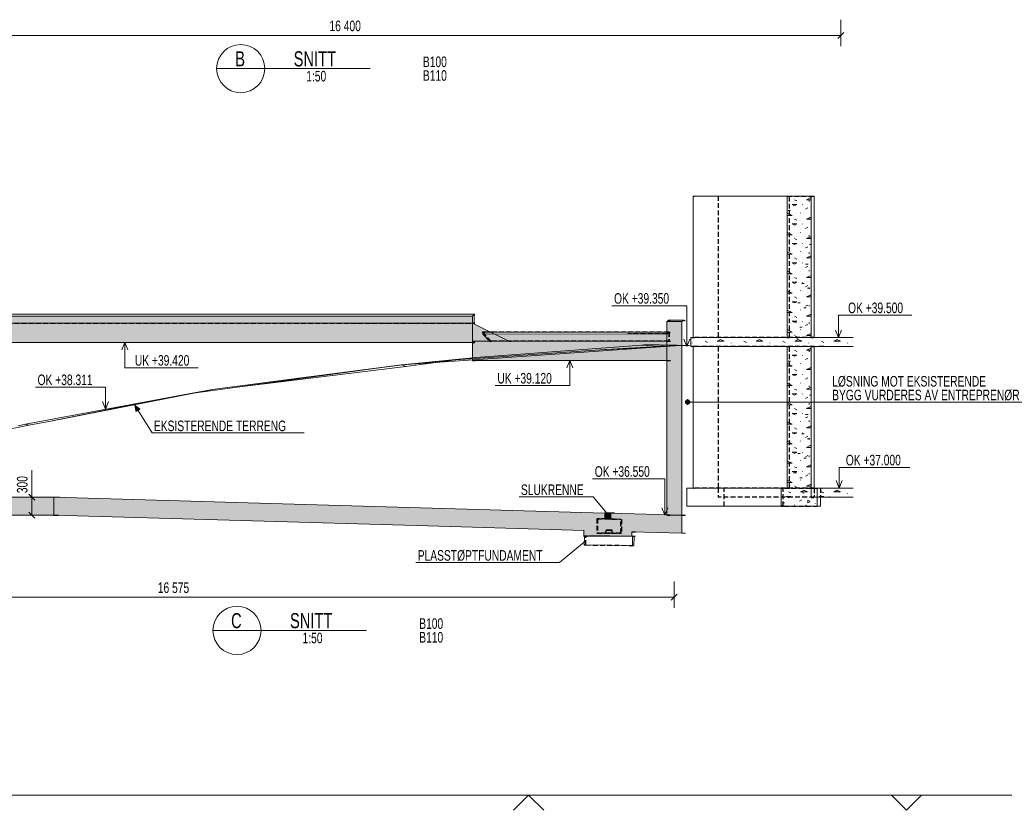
# Model space of a CAD drawing. Header units: millimetres. Extents: x -28263 to 55837, y 62799 to 122199.
# Tile 2 of 9: x -5173 to 27540, y 63299 to 89557. Entities that reach past the tile are written whole.
import ezdxf

# ---------------------------------------------------------------- set-up
doc = ezdxf.new("R2010")
doc.units = ezdxf.units.MM
doc.header["$LTSCALE"] = 100
doc.linetypes.add('HIDDEN', pattern=[2.38125, 1.5875, -0.79375])
doc.linetypes.add('XKITLINE00', pattern=[0])
for name, color, linetype, lineweight in [('LevelText', 7, 'Continuous', 0), ('OtherObjectType', 1, 'Continuous', 0), ('Part', 2, 'Continuous', 0), ('Part_Hidden', 7, 'Continuous', 0), ('PartMark', 3, 'Continuous', 0), ('ReferenceModel', 1, 'Continuous', 0), ('Text', 3, 'Continuous', 0), ('Z-DIMENSIONS', 1, 'Continuous', 0)]:
    doc.layers.add(name, color=color, linetype=linetype, lineweight=lineweight)
doc.styles.add('ARIAL_NARROW', font='ARIALN.TTF')

msp = doc.modelspace()

# ---------------------------------------------------------------- hatches: boundary and pattern name
at = {"layer": 'Part'}
for points in [[(-11145, 79632), (-6336, 79707), (9876, 79714), (9876, 79480), (382, 79480), (-11145, 79480)], [(16325, 73100), (16325, 79531), (16825, 79531), (16825, 73100)], [(-11159, 78840), (-11159, 79480), (9873, 79480), (9873, 78840)], [(9873, 78880), (9873, 79480), (11073, 78880)], [(9874, 78240), (9874, 78880), (16333, 78880), (16333, 78240)], [(10216, 79114), (15030, 79119), (16331, 79127), (16331, 78880), (11089, 78880), (10435, 78880)], [(-16825, 73100), (-16825, 73700), (-4037, 73700), (-4037, 73100)], [(14468, 72980), (14468, 73167), (16826, 73100), (16826, 72500), (15168, 72549), (15168, 72600), (13567, 72600), (13567, 72595), (8387, 72747), (-4037, 73100), (-4037, 73700), (2795, 73499), (14267, 73173), (14267, 72980)], [(14267, 72980), (14267, 73180), (14468, 73180), (14468, 72980)], [(13567, 72400), (13567, 72600), (15168, 72600), (15168, 72400)]]:
    msp.add_hatch(color=253, dxfattribs=at).paths.add_polyline_path(points, flags=17)
at = {"layer": 'Text'}
for points in [[(17016, 76759), (17015, 76759), (17013, 76760), (17012, 76761), (17010, 76761), (17009, 76762), (17008, 76763), (17006, 76763), (17005, 76764), (17004, 76765), (17002, 76765), (17001, 76766), (17000, 76767), (16999, 76767), (16997, 76768), (16996, 76769), (16995, 76769), (16994, 76770), (16992, 76771), (16991, 76772), (16990, 76772), (16989, 76773), (16988, 76774), (16986, 76774), (16985, 76775), (16984, 76776), (16983, 76777), (16982, 76777), (16981, 76778), (16980, 76779), (16978, 76779), (16977, 76780), (16976, 76781), (16975, 76782), (16974, 76782), (16973, 76783), (16972, 76784), (16971, 76785), (16970, 76785), (16969, 76786), (16968, 76787), (16967, 76788), (16966, 76788), (16965, 76789), (16964, 76790), (16963, 76791), (16962, 76791), (16961, 76792), (16960, 76793), (16959, 76794), (16958, 76794), (16958, 76795), (16957, 76796), (16956, 76797), (16955, 76798), (16954, 76798), (16953, 76799), (16953, 76800), (16952, 76801), (16951, 76802), (16950, 76802), (16949, 76803), (16949, 76804), (16948, 76805), (16947, 76806), (16946, 76806), (16946, 76807), (16945, 76808), (16944, 76809), (16944, 76810), (16943, 76810), (16942, 76811), (16942, 76812), (16941, 76813), (16940, 76814), (16940, 76814), (16939, 76815), (16938, 76816), (16938, 76817), (16937, 76818), (16937, 76818), (16936, 76819), (16936, 76820), (16935, 76821), (16935, 76822), (16934, 76823), (16934, 76823), (16933, 76824), (16933, 76825), (16932, 76826), (16932, 76827), (16931, 76828), (16931, 76828), (16930, 76829), (16930, 76830), (16930, 76831), (16929, 76832), (16929, 76833), (16929, 76833), (16928, 76834), (16928, 76835), (16928, 76836), (16927, 76837), (16927, 76838), (16927, 76839), (16926, 76839), (16926, 76840), (16926, 76841), (16926, 76842), (16926, 76843), (16925, 76844), (16925, 76844), (16925, 76845), (16925, 76846), (16925, 76847), (16924, 76848), (16924, 76849), (16924, 76850), (16924, 76850), (16924, 76851), (16924, 76852), (16924, 76853), (16924, 76854), (16924, 76855), (16924, 76856), (16924, 76856), (16924, 76857), (16924, 76858), (16924, 76859), (16924, 76860), (16924, 76861), (16924, 76862), (16924, 76862), (16924, 76863), (16924, 76864), (16924, 76865), (16924, 76866), (16924, 76867), (16924, 76867), (16924, 76868), (16925, 76869), (16925, 76870), (16925, 76871), (16925, 76872), (16925, 76873), (16926, 76873), (16926, 76874), (16926, 76875), (16926, 76876), (16926, 76877), (16927, 76878), (16927, 76879), (16927, 76879), (16928, 76880), (16928, 76881), (16928, 76882), (16929, 76883), (16929, 76884), (16929, 76884), (16930, 76885), (16930, 76886), (16930, 76887), (16931, 76888), (16931, 76889), (16932, 76889), (16932, 76890), (16933, 76891), (16933, 76892), (16934, 76893), (16934, 76894), (16935, 76894), (16935, 76895), (16936, 76896), (16936, 76897), (16937, 76898), (16937, 76899), (16938, 76899), (16938, 76900), (16939, 76901), (16940, 76902), (16940, 76903), (16941, 76903), (16942, 76904), (16942, 76905), (16943, 76906), (16944, 76907), (16944, 76907), (16945, 76908), (16946, 76909), (16946, 76910), (16947, 76911), (16948, 76912), (16949, 76912), (16949, 76913), (16950, 76914), (16951, 76915), (16952, 76915), (16953, 76916), (16953, 76917), (16954, 76918), (16955, 76919), (16956, 76919), (16957, 76920), (16958, 76921), (16958, 76922), (16959, 76923), (16960, 76923), (16961, 76924), (16962, 76925), (16963, 76926), (16964, 76926), (16965, 76927), (16966, 76928), (16967, 76929), (16968, 76929), (16969, 76930), (16970, 76931), (16971, 76932), (16972, 76932), (16973, 76933), (16974, 76934), (16975, 76935), (16976, 76935), (16977, 76936), (16978, 76937), (16980, 76938), (16981, 76938), (16982, 76939), (16983, 76940), (16984, 76940), (16985, 76941), (16986, 76942), (16988, 76943), (16989, 76943), (16990, 76944), (16991, 76945), (16992, 76945), (16994, 76946), (16995, 76947), (16996, 76947), (16997, 76948), (16999, 76949), (17000, 76949), (17001, 76950), (17002, 76951), (17004, 76952), (17005, 76952), (17006, 76953), (17008, 76954), (17009, 76954), (17010, 76955), (17012, 76956), (17013, 76956), (17015, 76957), (17016, 76957), (17017, 76958), (17019, 76957), (17020, 76957), (17022, 76956), (17023, 76956), (17024, 76955), (17026, 76954), (17027, 76954), (17028, 76953), (17030, 76952), (17031, 76952), (17032, 76951), (17034, 76950), (17035, 76949), (17036, 76949), (17037, 76948), (17039, 76947), (17040, 76947), (17041, 76946), (17042, 76945), (17044, 76945), (17045, 76944), (17046, 76943), (17047, 76943), (17048, 76942), (17049, 76941), (17051, 76940), (17052, 76940), (17053, 76939), (17054, 76938), (17055, 76938), (17056, 76937), (17057, 76936), (17058, 76935), (17060, 76935), (17061, 76934), (17062, 76933), (17063, 76932), (17064, 76932), (17065, 76931), (17066, 76930), (17067, 76929), (17068, 76929), (17069, 76928), (17070, 76927), (17071, 76926), (17072, 76926), (17073, 76925), (17074, 76924), (17074, 76923), (17075, 76923), (17076, 76922), (17077, 76921), (17078, 76920), (17079, 76919), (17080, 76919), (17081, 76918), (17081, 76917), (17082, 76916), (17083, 76915), (17084, 76915), (17085, 76914), (17085, 76913), (17086, 76912), (17087, 76912), (17088, 76911), (17088, 76910), (17089, 76909), (17090, 76908), (17090, 76907), (17091, 76907), (17092, 76906), (17093, 76905), (17093, 76904), (17094, 76903), (17094, 76903), (17095, 76902), (17096, 76901), (17096, 76900), (17097, 76899), (17097, 76899), (17098, 76898), (17099, 76897), (17099, 76896), (17100, 76895), (17100, 76894), (17101, 76894), (17101, 76893), (17102, 76892), (17102, 76891), (17103, 76890), (17103, 76889), (17103, 76889), (17104, 76888), (17104, 76887), (17105, 76886), (17105, 76885), (17105, 76884), (17106, 76884), (17106, 76883), (17106, 76882), (17107, 76881), (17107, 76880), (17107, 76879), (17108, 76879), (17108, 76878), (17108, 76877), (17108, 76876), (17109, 76875), (17109, 76874), (17109, 76873), (17109, 76873), (17110, 76872), (17110, 76871), (17110, 76870), (17110, 76869), (17110, 76868), (17110, 76867), (17111, 76867), (17111, 76866), (17111, 76865), (17111, 76864), (17111, 76863), (17111, 76862), (17111, 76862), (17111, 76861), (17111, 76860), (17111, 76859), (17111, 76858), (17111, 76857), (17111, 76856), (17111, 76856), (17111, 76855), (17111, 76854), (17111, 76853), (17111, 76852), (17111, 76851), (17111, 76850), (17111, 76850), (17110, 76849), (17110, 76848), (17110, 76847), (17110, 76846), (17110, 76845), (17110, 76844), (17109, 76844), (17109, 76843), (17109, 76842), (17109, 76841), (17108, 76840), (17108, 76839), (17108, 76839), (17108, 76838), (17107, 76837), (17107, 76836), (17107, 76835), (17106, 76834), (17106, 76833), (17106, 76833), (17105, 76832), (17105, 76831), (17105, 76830), (17104, 76829), (17104, 76828), (17103, 76828), (17103, 76827), (17103, 76826), (17102, 76825), (17102, 76824), (17101, 76823), (17101, 76823), (17100, 76822), (17100, 76821), (17099, 76820), (17099, 76819), (17098, 76818), (17097, 76818), (17097, 76817), (17096, 76816), (17096, 76815), (17095, 76814), (17094, 76814), (17094, 76813), (17093, 76812), (17093, 76811), (17092, 76810), (17091, 76810), (17090, 76809), (17090, 76808), (17089, 76807), (17088, 76806), (17088, 76806), (17087, 76805), (17086, 76804), (17085, 76803), (17085, 76802), (17084, 76802), (17083, 76801), (17082, 76800), (17081, 76799), (17081, 76798), (17080, 76798), (17079, 76797), (17078, 76796), (17077, 76795), (17076, 76794), (17075, 76794), (17074, 76793), (17074, 76792), (17073, 76791), (17072, 76791), (17071, 76790), (17070, 76789), (17069, 76788), (17068, 76788), (17067, 76787), (17066, 76786), (17065, 76785), (17064, 76785), (17063, 76784), (17062, 76783), (17061, 76782), (17060, 76782), (17058, 76781), (17057, 76780), (17056, 76779), (17055, 76779), (17054, 76778), (17053, 76777), (17052, 76777), (17051, 76776), (17049, 76775), (17048, 76774), (17047, 76774), (17046, 76773), (17045, 76772), (17044, 76772), (17042, 76771), (17041, 76770), (17040, 76769), (17039, 76769), (17037, 76768), (17036, 76767), (17035, 76767), (17034, 76766), (17032, 76765), (17031, 76765), (17030, 76764), (17028, 76763), (17027, 76763), (17026, 76762), (17024, 76761), (17023, 76761), (17022, 76760), (17020, 76759), (17019, 76759), (17017, 76758)], [(-1368, 76785), (-1150, 76626), (-1320, 76520)]]:
    msp.add_hatch(color=3, dxfattribs=at).paths.add_polyline_path(points, flags=17)

# ---------------------------------------------------------------- linework, layer by layer
at = {"layer": 'LevelText', "color": 3, "linetype": 'Continuous', "lineweight": 0}
for p, q in [((16697, 80055), (14504, 80055)), ((16995, 80055), (16697, 80055)), ((16995, 78700), (16995, 80055)), ((22034, 79000), (22034, 79742)), ((22034, 79742), (22278, 79742)), ((24472, 79742), (22278, 79742)), ((21934, 79250), (22034, 79000)), ((22034, 79000), (22134, 79250)), ((-1676, 78840), (-1776, 78590)), ((-1676, 78840), (-1676, 77996)), ((-1576, 78590), (-1676, 78840)), ((16895, 78950), (16995, 78700)), ((16995, 78700), (17095, 78950)), ((13103, 78240), (13003, 77990)), ((13103, 78240), (13103, 77404)), ((13203, 77990), (13103, 78240)), ((-1676, 77996), (-1416, 77996)), ((756, 77996), (-1416, 77996)), ((-2456, 77351), (-4649, 77351)), ((-2319, 77351), (-2456, 77351)), ((-2319, 76621), (-2319, 77351)), ((12799, 77404), (10627, 77404)), ((13103, 77404), (12799, 77404)), ((-2419, 76871), (-2319, 76621)), ((-2319, 76621), (-2219, 76871)), ((22049, 74000), (22049, 74685)), ((22049, 74685), (22204, 74685)), ((24398, 74685), (22204, 74685)), ((16055, 74306), (13862, 74306)), ((16262, 74306), (16055, 74306)), ((16262, 73100), (16262, 74306)), ((21949, 74250), (22049, 74000)), ((22049, 74000), (22149, 74250)), ((16162, 73350), (16262, 73100)), ((16262, 73100), (16362, 73350))]:
    msp.add_line(p, q, dxfattribs=at)
at = {"layer": 'OtherObjectType', "color": 3, "linetype": 'Continuous', "lineweight": 0}
for p, q in [((2970, 87932), (1370, 87932)), ((2970, 87932), (6470, 87932)), ((2847, 69273), (1247, 69273)), ((2847, 69273), (6347, 69273))]:
    msp.add_line(p, q, dxfattribs=at)
at = {"layer": 'OtherObjectType', "color": 1, "linetype": 'Continuous', "lineweight": 0}
msp.add_line((-25263, 63799), (54837, 63799), dxfattribs=at)
at = {"layer": 'OtherObjectType', "color": 2, "linetype": 'Continuous', "lineweight": 0}
for p, q in [((11737, 63799), (11237, 63299)), ((11737, 63799), (12237, 63299)), ((24287, 63299), (23787, 63799)), ((24287, 63299), (24787, 63799))]:
    msp.add_line(p, q, dxfattribs=at)
at = {"layer": 'OtherObjectType', "color": 3, "linetype": 'Continuous', "lineweight": 0}
for centre in [(2170, 87932), (2047, 69273)]:
    msp.add_circle(centre, 800, dxfattribs=at)
at = {"layer": 'Part', "color": 7, "linetype": 'XKITLINE00', "lineweight": 0}
for p, q in [((17202, 79000), (17202, 83700)), ((20326, 83700), (17202, 83700)), ((21126, 83700), (20326, 83700)), ((20326, 83700), (20326, 79000)), ((21126, 83700), (21200, 83700)), ((21126, 79000), (21126, 83700)), ((21226, 83700), (21200, 83700)), ((21226, 79000), (21226, 83700)), ((9925, 79780), (-11538, 79780)), ((9925, 79780), (-11538, 79780)), ((9876, 79714), (-6336, 79707)), ((9925, 79780), (9876, 79714)), ((9876, 79480), (9876, 79714)), ((9925, 79780), (9925, 79480)), ((9954, 79746), (9925, 79780)), ((9925, 79480), (9925, 79780)), ((16394, 79580), (16325, 79531)), ((16325, 73100), (16325, 79531)), ((16325, 79531), (16825, 79531)), ((16394, 79580), (16894, 79580)), ((16825, 79531), (16894, 79580)), ((16825, 79531), (16825, 73100)), ((16894, 79580), (16942, 79545)), ((-11159, 79480), (9873, 79480)), ((-11145, 79480), (382, 79480)), ((382, 79480), (9876, 79480)), ((9873, 79480), (11073, 78880)), ((9873, 78880), (9873, 79480)), ((9873, 79480), (9873, 78840)), ((9923, 79480), (9876, 79480)), ((9926, 79480), (9923, 79480)), ((9954, 79480), (9923, 79480)), ((16325, 79180), (10525, 79180)), ((9873, 78840), (-11159, 78840)), ((11073, 78880), (9873, 78880)), ((9873, 78840), (9874, 78840)), ((9874, 78880), (16333, 78880)), ((9874, 78240), (9874, 78880)), ((15030, 79119), (10216, 79114)), ((10435, 78880), (10216, 79114)), ((11089, 78880), (10435, 78880)), ((16331, 78880), (11089, 78880)), ((16331, 79127), (15030, 79119)), ((16331, 79127), (16331, 78880)), ((16333, 78880), (16333, 78240)), ((17125, 79000), (22517, 79000)), ((17125, 78700), (17125, 79000)), ((20326, 79000), (21126, 79000)), ((22517, 78700), (17125, 78700)), ((17202, 78700), (17202, 74000)), ((21126, 78700), (20326, 78700)), ((20326, 78700), (20326, 74000)), ((21126, 74000), (21126, 78700)), ((21226, 78700), (21226, 74000)), ((16333, 78240), (9874, 78240)), ((18195, 74000), (16995, 74000)), ((16995, 74000), (16995, 73400)), ((20127, 74000), (18195, 74000)), ((21327, 74000), (20127, 74000)), ((20127, 74000), (20127, 73400)), ((20326, 74000), (21126, 74000)), ((21126, 74000), (21126, 73700)), ((21126, 74000), (22517, 74000)), ((21327, 73400), (21327, 74000)), ((-16825, 73700), (-4037, 73700)), ((-4037, 73700), (-3841, 73700)), ((-4037, 73100), (-4037, 73700)), ((-4037, 73700), (2795, 73499)), ((-4037, 73700), (-3841, 73700)), ((-4037, 73700), (-4037, 73100)), ((21126, 73700), (22517, 73700)), ((21432, 73700), (21432, 73400)), ((2795, 73499), (14267, 73173)), ((16995, 73400), (18195, 73400)), ((20127, 73400), (18195, 73400)), ((20127, 73400), (21327, 73400)), ((21432, 73400), (21327, 73400)), ((-4037, 73100), (-16825, 73100)), ((8387, 72747), (-4037, 73100)), ((14267, 73180), (14468, 73180)), ((14267, 72980), (14267, 73180)), ((14267, 73173), (14267, 72980)), ((14267, 72980), (14468, 72980)), ((14468, 72980), (14267, 72980)), ((14468, 73180), (14585, 73180)), ((14468, 73180), (14468, 72980)), ((14468, 73167), (14585, 73167)), ((16826, 73100), (14468, 73167)), ((14468, 73167), (14468, 72980)), ((16825, 73100), (16325, 73100)), ((16826, 73100), (16943, 73100)), ((16826, 73100), (16826, 72500)), ((13567, 72595), (8387, 72747)), ((13567, 72600), (13567, 72595)), ((13567, 72400), (13567, 72600)), ((15168, 72400), (13567, 72400)), ((13587, 72400), (13584, 72112)), ((15186, 72392), (14379, 72400)), ((15238, 72392), (14432, 72400)), ((16826, 72500), (15168, 72549)), ((15168, 72549), (15168, 72400)), ((15168, 72400), (15286, 72400)), ((15184, 72096), (15186, 72392)), ((15186, 72392), (15238, 72392)), ((15235, 72096), (15238, 72392)), ((16826, 72500), (16943, 72500)), ((15184, 72096), (13584, 72112)), ((15235, 72096), (15184, 72096))]:
    msp.add_line(p, q, dxfattribs=at)
at = {"layer": 'Part', "color": 4, "linetype": 'XKITLINE00', "lineweight": 0}
for p, q in [((20326, 83700), (20326, 83700)), ((20487, 83700), (20487, 83700)), ((20487, 83418), (20648, 83418)), ((20568, 83377), (20487, 83418)), ((20648, 83539), (20568, 83579)), ((20568, 83377), (20648, 83418)), ((20830, 83408), (20830, 83418)), ((20971, 83579), (21085, 83636)), ((20971, 83579), (21126, 83579)), ((21052, 83523), (21052, 83563)), ((21126, 83615), (21085, 83636)), ((20326, 83055), (20326, 83135)), ((20487, 83055), (20326, 83135)), ((20358, 83216), (20439, 83216)), ((20769, 83135), (20769, 83146)), ((20931, 83267), (21011, 83307)), ((20326, 83055), (20487, 83055)), ((20487, 82773), (20648, 82773)), ((20568, 82732), (20487, 82773)), ((20648, 82894), (20568, 82934)), ((20568, 82732), (20648, 82773)), ((20830, 82763), (20830, 82773)), ((20971, 82934), (21085, 82991)), ((20971, 82934), (21126, 82934)), ((21052, 82942), (21052, 82982)), ((21126, 82970), (21085, 82991)), ((20326, 82410), (20326, 82490)), ((20487, 82410), (20326, 82490)), ((20769, 82490), (20769, 82500)), ((20931, 82621), (21011, 82662)), ((20326, 82410), (20487, 82410)), ((20487, 82127), (20648, 82127)), ((20568, 82087), (20487, 82127)), ((20648, 82248), (20568, 82289)), ((20568, 82087), (20648, 82127)), ((20830, 82117), (20830, 82127)), ((20971, 82289), (21085, 82346)), ((20971, 82289), (21126, 82289)), ((21052, 82361), (21052, 82402)), ((21126, 82325), (21085, 82346)), ((20326, 81765), (20326, 81845)), ((20487, 81765), (20326, 81845)), ((20769, 81845), (20769, 81855)), ((20931, 81976), (21011, 82017)), ((21052, 81781), (21052, 81821)), ((21068, 82087), (21126, 82087)), ((20326, 81765), (20487, 81765)), ((20487, 81482), (20648, 81482)), ((20568, 81442), (20487, 81482)), ((20648, 81603), (20568, 81644)), ((20568, 81442), (20648, 81482)), ((20830, 81472), (20830, 81482)), ((20971, 81644), (21085, 81701)), ((20971, 81644), (21126, 81644)), ((21126, 81680), (21085, 81701)), ((20326, 81119), (20326, 81200)), ((20487, 81119), (20326, 81200)), ((20769, 81200), (20769, 81210)), ((20931, 81331), (21011, 81371)), ((20939, 81442), (21019, 81442)), ((21052, 81200), (21052, 81240)), ((20326, 81119), (20487, 81119)), ((20487, 80837), (20648, 80837)), ((20568, 80797), (20487, 80837)), ((20648, 80958), (20568, 80998)), ((20568, 80797), (20648, 80837)), ((20830, 80827), (20830, 80837)), ((20971, 80998), (21085, 81055)), ((20971, 80998), (21126, 80998)), ((21126, 81035), (21085, 81055)), ((20326, 80474), (20326, 80555)), ((20487, 80474), (20326, 80555)), ((20326, 80474), (20487, 80474)), ((20769, 80555), (20769, 80565)), ((20810, 80797), (20890, 80797)), ((20931, 80686), (21011, 80726)), ((21003, 80635), (21084, 80635)), ((21052, 80619), (21052, 80660)), ((20487, 80192), (20648, 80192)), ((20568, 80152), (20487, 80192)), ((20648, 80313), (20568, 80353)), ((20568, 80152), (20648, 80192)), ((20681, 80152), (20761, 80152)), ((20830, 80182), (20830, 80192)), ((20971, 80353), (21085, 80410)), ((20971, 80353), (21126, 80353)), ((21126, 80390), (21085, 80410)), ((20326, 79829), (20326, 79910)), ((20487, 79829), (20326, 79910)), ((20326, 79829), (20487, 79829)), ((20769, 79910), (20769, 79920)), ((20874, 79990), (20955, 79990)), ((20931, 80041), (21011, 80081)), ((21052, 80039), (21052, 80079)), ((20487, 79547), (20648, 79547)), ((20568, 79506), (20487, 79547)), ((20552, 79506), (20632, 79506)), ((20648, 79668), (20568, 79708)), ((20568, 79506), (20648, 79547)), ((20830, 79537), (20830, 79547)), ((20971, 79708), (21085, 79765)), ((20971, 79708), (21126, 79708)), ((21052, 79458), (21052, 79498)), ((21126, 79744), (21085, 79765)), ((20326, 79184), (20326, 79265)), ((20487, 79184), (20326, 79265)), ((20326, 79184), (20487, 79184)), ((20745, 79345), (20826, 79345)), ((20769, 79265), (20769, 79275)), ((20931, 79396), (21011, 79436)), ((20648, 79023), (20568, 79063)), ((20971, 79063), (21085, 79120)), ((20971, 79063), (21126, 79063)), ((21126, 79099), (21085, 79120)), ((20326, 78700), (20326, 78700)), ((20487, 78700), (20487, 78700)), ((20648, 78539), (20568, 78579)), ((20971, 78579), (21085, 78636)), ((20971, 78579), (21126, 78579)), ((21052, 78523), (21052, 78563)), ((21126, 78615), (21085, 78636)), ((20358, 78216), (20439, 78216)), ((20487, 78418), (20648, 78418)), ((20568, 78377), (20487, 78418)), ((20568, 78377), (20648, 78418)), ((20830, 78408), (20830, 78418)), ((20931, 78267), (21011, 78307)), ((20326, 78055), (20326, 78135)), ((20487, 78055), (20326, 78135)), ((20326, 78055), (20487, 78055)), ((20648, 77894), (20568, 77934)), ((20769, 78135), (20769, 78146)), ((20971, 77934), (21085, 77991)), ((20971, 77934), (21126, 77934)), ((21052, 77942), (21052, 77982)), ((21126, 77970), (21085, 77991)), ((20487, 77773), (20648, 77773)), ((20568, 77732), (20487, 77773)), ((20568, 77732), (20648, 77773)), ((20830, 77763), (20830, 77773)), ((20931, 77621), (21011, 77662)), ((20326, 77410), (20326, 77490)), ((20487, 77410), (20326, 77490)), ((20326, 77410), (20487, 77410)), ((20648, 77248), (20568, 77289)), ((20769, 77490), (20769, 77500)), ((20971, 77289), (21085, 77346)), ((20971, 77289), (21126, 77289)), ((21052, 77361), (21052, 77402)), ((21126, 77325), (21085, 77346)), ((20487, 77127), (20648, 77127)), ((20568, 77087), (20487, 77127)), ((20568, 77087), (20648, 77127)), ((20830, 77117), (20830, 77127)), ((20931, 76976), (21011, 77017)), ((21068, 77087), (21126, 77087)), ((20326, 76765), (20326, 76845)), ((20487, 76765), (20326, 76845)), ((20326, 76765), (20487, 76765)), ((20648, 76603), (20568, 76644)), ((20769, 76845), (20769, 76855)), ((20971, 76644), (21085, 76701)), ((20971, 76644), (21126, 76644)), ((21052, 76781), (21052, 76821)), ((21126, 76680), (21085, 76701)), ((20487, 76482), (20648, 76482)), ((20568, 76442), (20487, 76482)), ((20568, 76442), (20648, 76482)), ((20830, 76472), (20830, 76482)), ((20931, 76331), (21011, 76371)), ((20939, 76442), (21019, 76442)), ((21052, 76200), (21052, 76240)), ((20326, 76119), (20326, 76200)), ((20487, 76119), (20326, 76200)), ((20326, 76119), (20487, 76119)), ((20648, 75958), (20568, 75998)), ((20769, 76200), (20769, 76210)), ((20971, 75998), (21085, 76055)), ((20971, 75998), (21126, 75998)), ((21126, 76035), (21085, 76055)), ((20487, 75837), (20648, 75837)), ((20568, 75797), (20487, 75837)), ((20568, 75797), (20648, 75837)), ((20810, 75797), (20890, 75797)), ((20830, 75827), (20830, 75837)), ((20931, 75686), (21011, 75726)), ((21003, 75635), (21084, 75635)), ((21052, 75619), (21052, 75660)), ((20326, 75474), (20326, 75555)), ((20487, 75474), (20326, 75555)), ((20326, 75474), (20487, 75474)), ((20648, 75313), (20568, 75353)), ((20769, 75555), (20769, 75565)), ((20971, 75353), (21085, 75410)), ((20971, 75353), (21126, 75353)), ((21126, 75390), (21085, 75410)), ((20487, 75192), (20648, 75192)), ((20568, 75152), (20487, 75192)), ((20568, 75152), (20648, 75192)), ((20681, 75152), (20761, 75152)), ((20769, 74910), (20769, 74920)), ((20830, 75182), (20830, 75192)), ((20874, 74990), (20955, 74990)), ((20931, 75041), (21011, 75081)), ((21052, 75039), (21052, 75079)), ((20326, 74829), (20326, 74910)), ((20487, 74829), (20326, 74910)), ((20326, 74829), (20487, 74829)), ((20648, 74668), (20568, 74708)), ((20971, 74708), (21085, 74765)), ((20971, 74708), (21126, 74708)), ((21126, 74744), (21085, 74765)), ((20326, 74184), (20326, 74265)), ((20487, 74184), (20326, 74265)), ((20487, 74547), (20648, 74547)), ((20568, 74506), (20487, 74547)), ((20552, 74506), (20632, 74506)), ((20568, 74506), (20648, 74547)), ((20745, 74345), (20826, 74345)), ((20769, 74265), (20769, 74275)), ((20830, 74537), (20830, 74547)), ((20931, 74396), (21011, 74436)), ((21052, 74458), (21052, 74498)), ((20326, 74184), (20487, 74184)), ((20648, 74023), (20568, 74063)), ((20772, 73879), (20886, 73936)), ((21000, 73879), (20886, 73936)), ((20971, 74063), (21085, 74120)), ((20971, 74063), (21126, 74063)), ((21126, 74099), (21085, 74120)), ((21227, 74000), (21227, 74000)), ((21388, 74000), (21388, 74000)), ((21872, 73879), (21986, 73936)), ((22100, 73879), (21986, 73936)), ((20288, 73718), (20449, 73718)), ((20369, 73677), (20288, 73718)), ((20449, 73839), (20369, 73879)), ((20369, 73677), (20449, 73718)), ((20631, 73708), (20631, 73718)), ((20732, 73567), (20812, 73607)), ((20772, 73879), (21000, 73879)), ((20853, 73823), (20853, 73863)), ((21127, 73677), (21207, 73677)), ((21236, 73819), (21236, 73829)), ((21388, 73718), (21549, 73718)), ((21423, 73700), (21388, 73718)), ((21549, 73839), (21469, 73879)), ((21514, 73700), (21549, 73718)), ((21731, 73708), (21731, 73718)), ((21872, 73879), (22100, 73879)), ((21952, 73887), (21952, 73927)), ((22335, 73819), (22335, 73829)), ((20127, 73400), (20127, 73435)), ((20198, 73400), (20127, 73435)), ((20159, 73516), (20240, 73516)), ((20570, 73435), (20570, 73446)), ((21004, 73400), (20933, 73435)), ((21014, 73516), (21014, 73597)), ((21095, 73556), (21014, 73597)), ((21014, 73516), (21095, 73556)), ((21256, 73476), (21256, 73486)), ((21320, 73516), (21327, 73516))]:
    msp.add_line(p, q, dxfattribs=at)
at = {"layer": 'Part', "color": 253, "linetype": 'XKITLINE00', "lineweight": 0}
for p, q in [((17356, 79000), (17356, 79000)), ((17517, 79000), (17517, 79000)), ((17678, 78839), (17598, 78879)), ((18001, 78879), (18115, 78936)), ((18001, 78879), (18229, 78879)), ((18229, 78879), (18115, 78936)), ((18646, 79000), (18646, 79000)), ((18807, 79000), (18807, 79000)), ((18969, 78839), (18888, 78879)), ((19291, 78879), (19405, 78936)), ((19291, 78879), (19519, 78879)), ((19519, 78879), (19405, 78936)), ((19936, 79000), (19936, 79000)), ((20098, 79000), (20098, 79000)), ((20259, 78839), (20178, 78879)), ((20581, 78879), (20696, 78936)), ((20581, 78879), (20810, 78879)), ((20662, 78952), (20662, 78992)), ((20810, 78879), (20696, 78936)), ((21227, 79000), (21227, 79000)), ((21388, 79000), (21388, 79000)), ((21549, 78839), (21469, 78879)), ((21872, 78879), (21986, 78936)), ((21872, 78879), (22100, 78879)), ((21952, 78887), (21952, 78927)), ((22100, 78879), (21986, 78936)), ((17174, 78819), (17174, 78829)), ((17517, 78718), (17678, 78718)), ((17552, 78700), (17517, 78718)), ((17643, 78700), (17678, 78718)), ((17860, 78708), (17860, 78718)), ((18465, 78819), (18465, 78829)), ((18807, 78718), (18969, 78718)), ((18843, 78700), (18807, 78718)), ((18933, 78700), (18969, 78718)), ((19150, 78708), (19150, 78718)), ((19755, 78819), (19755, 78829)), ((20098, 78718), (20259, 78718)), ((20133, 78700), (20098, 78718)), ((20223, 78700), (20259, 78718)), ((20440, 78708), (20440, 78718)), ((21045, 78819), (21045, 78829)), ((21388, 78718), (21549, 78718)), ((21423, 78700), (21388, 78718)), ((21514, 78700), (21549, 78718)), ((21731, 78708), (21731, 78718)), ((22335, 78819), (22335, 78829))]:
    msp.add_line(p, q, dxfattribs=at)
at = {"layer": 'Part_Hidden', "linetype": 'HIDDEN', "lineweight": 25}
for p, q in [((17228, 83700), (17242, 83700)), ((18028, 83700), (18028, 79000)), ((18028, 83700), (18042, 83700)), ((20326, 83700), (21200, 83700)), ((20326, 83700), (20400, 83700)), ((20400, 79000), (20400, 83700)), ((21200, 83700), (21200, 83700)), ((16442, 79545), (16394, 79580)), ((-11538, 79480), (9925, 79480)), ((-11538, 79480), (9925, 79480)), ((5813, 79480), (9925, 79480)), ((9923, 79480), (9873, 79480)), ((9923, 79480), (9873, 79480)), ((9925, 79480), (9923, 79480)), ((9925, 79480), (9954, 79480)), ((9954, 79480), (9926, 79480)), ((16394, 79180), (10206, 79180)), ((10206, 79180), (10487, 78880)), ((10206, 79180), (10267, 79146)), ((10487, 78880), (10206, 79180)), ((10525, 79180), (10206, 79180)), ((10206, 79180), (10216, 79114)), ((16400, 79180), (16325, 79180)), ((16331, 79127), (16400, 79180)), ((16394, 79180), (16394, 78880)), ((16442, 79145), (16394, 79180)), ((16400, 79180), (16400, 78880)), ((9873, 78880), (9954, 78880)), ((9874, 78880), (9955, 78880)), ((9874, 78840), (9954, 78840)), ((10435, 78880), (10464, 78880)), ((10464, 78880), (10487, 78880)), ((16394, 78880), (10487, 78880)), ((10487, 78880), (10516, 78880)), ((16400, 78880), (10487, 78880)), ((11073, 78880), (11154, 78880)), ((16331, 79127), (15030, 79119)), ((16331, 78880), (16400, 78880)), ((16333, 78880), (16448, 78880)), ((16394, 78880), (16442, 78880)), ((17125, 79000), (17242, 79000)), ((21226, 79000), (17202, 79000)), ((17228, 79000), (17242, 79000)), ((18028, 79000), (18042, 79000)), ((20326, 79000), (20400, 79000)), ((21126, 79000), (21200, 79000)), ((17242, 78700), (17125, 78700)), ((21226, 78700), (17202, 78700)), ((17228, 78700), (17242, 78700)), ((18028, 78700), (18028, 74000)), ((18028, 78700), (18042, 78700)), ((20326, 78700), (20400, 78700)), ((20400, 74000), (20400, 78700)), ((21126, 78700), (21200, 78700)), ((9874, 78240), (9955, 78240)), ((16333, 78240), (16448, 78240)), ((21226, 74000), (17202, 74000)), ((17228, 74000), (17242, 74000)), ((21226, 74000), (18028, 74000)), ((18028, 74000), (18028, 73700)), ((18028, 74000), (18042, 74000)), ((18234, 73400), (18234, 74000)), ((18243, 74000), (18234, 74000)), ((20233, 74000), (20127, 74000)), ((20127, 74000), (20194, 74000)), ((20194, 73400), (20194, 74000)), ((20233, 74000), (21432, 74000)), ((20326, 74000), (20400, 74000)), ((21126, 74000), (21200, 74000)), ((21226, 74000), (21226, 73700)), ((21432, 74000), (21432, 73700)), ((21226, 73700), (18028, 73700)), ((20233, 73400), (20127, 73400)), ((20127, 73400), (20194, 73400)), ((20233, 73400), (21327, 73400)), ((-4037, 73100), (-3841, 73100)), ((-4037, 73100), (-3841, 73100)), ((14000, 72984), (13997, 72502)), ((14799, 72961), (14000, 72984)), ((14000, 72984), (14026, 72984)), ((14026, 72984), (14023, 72502)), ((14026, 72984), (14825, 72961)), ((14267, 73180), (14385, 73180)), ((14267, 73173), (14385, 73173)), ((14267, 72980), (14331, 72980)), ((14267, 72980), (14385, 72980)), ((14310, 73060), (14335, 73060)), ((14310, 72976), (14310, 73060)), ((14317, 72975), (14310, 72976)), ((14310, 72976), (14313, 72976)), ((14313, 72976), (14326, 72975)), ((14333, 72975), (14331, 73060)), ((14335, 73060), (14335, 72980)), ((14335, 72980), (14385, 72980)), ((14468, 72980), (14585, 72980)), ((14468, 72980), (14585, 72980)), ((14797, 72498), (14799, 72961)), ((14799, 72961), (14825, 72961)), ((14825, 72961), (14823, 72498)), ((16325, 73100), (16442, 73100)), ((16825, 73100), (16826, 73100)), ((16826, 73100), (16942, 73100)), ((13567, 72400), (13685, 72400)), ((13587, 72408), (13587, 72400)), ((13639, 72408), (13587, 72408)), ((14379, 72400), (13587, 72408)), ((13636, 72112), (13639, 72408)), ((14432, 72400), (13639, 72408)), ((13997, 72502), (14023, 72502)), ((14797, 72498), (13997, 72502)), ((14023, 72502), (14823, 72498)), ((14313, 72600), (14310, 72600)), ((14310, 72600), (14317, 72600)), ((14310, 72501), (14310, 72600)), ((14313, 72501), (14310, 72501)), ((14310, 72501), (14317, 72501)), ((14404, 72600), (14313, 72600)), ((14326, 72500), (14313, 72501)), ((14317, 72600), (14416, 72600)), ((14317, 72501), (14333, 72500)), ((14510, 72500), (14326, 72500)), ((14503, 72600), (14404, 72600)), ((14416, 72600), (14507, 72600)), ((14510, 72600), (14503, 72600)), ((14507, 72600), (14510, 72600)), ((14510, 72500), (14510, 72600)), ((14823, 72498), (14797, 72498)), ((15168, 72549), (15286, 72549)), ((13584, 72112), (13636, 72112)), ((13636, 72112), (15235, 72096))]:
    msp.add_line(p, q, dxfattribs=at)
at = {"layer": 'PartMark', "color": 7, "linetype": 'Continuous', "lineweight": 0}
for p, q in [((11420, 73711), (13879, 73711)), ((14392, 73101), (13879, 73711)), ((13651, 72255), (12767, 71529)), ((7991, 71529), (12767, 71529))]:
    msp.add_line(p, q, dxfattribs=at)
at = {"layer": 'ReferenceModel', "color": 7, "linetype": 'Continuous', "lineweight": 0}
for p, q in [((16270, 78706), (7515, 78090)), ((7515, 78090), (16270, 78706)), ((16270, 78706), (7515, 78090)), ((14116, 78590), (9317, 78258)), ((9984, 78342), (15490, 78745)), ((14116, 78590), (16401, 78726)), ((16270, 78706), (14116, 78590)), ((14116, 78590), (16270, 78706)), ((15490, 78745), (15637, 78766)), ((15490, 78745), (16270, 78706)), ((15490, 78745), (16270, 78706)), ((15490, 78745), (16270, 78706)), ((15490, 78745), (16270, 78706)), ((15490, 78745), (15490, 78745)), ((15637, 78766), (16083, 78754)), ((15637, 78766), (16083, 78754)), ((16069, 78763), (15637, 78766)), ((16069, 78763), (16083, 78754)), ((16083, 78754), (16069, 78763)), ((16069, 78763), (16083, 78754)), ((16069, 78763), (16083, 78754)), ((16069, 78763), (16083, 78754)), ((16069, 78763), (16069, 78763)), ((16663, 78743), (16069, 78763)), ((16069, 78763), (16069, 78763)), ((16083, 78754), (16083, 78754)), ((16083, 78754), (16270, 78706)), ((16663, 78743), (16083, 78754)), ((16083, 78754), (16663, 78743)), ((16083, 78754), (16270, 78706)), ((16270, 78706), (16083, 78754)), ((16083, 78754), (16083, 78754)), ((16766, 78735), (16270, 78706)), ((16270, 78706), (16766, 78735)), ((16270, 78706), (16766, 78735)), ((16270, 78706), (16766, 78735)), ((16270, 78706), (16766, 78735)), ((16270, 78706), (16401, 78726)), ((16401, 78726), (16270, 78706)), ((16270, 78706), (16401, 78726)), ((16270, 78706), (16401, 78726)), ((16270, 78706), (16270, 78706)), ((16270, 78706), (16270, 78706)), ((16270, 78706), (16270, 78706)), ((16270, 78706), (16270, 78706)), ((16270, 78706), (16270, 78706)), ((16721, 78751), (16401, 78726)), ((16401, 78726), (16401, 78726)), ((16663, 78743), (16766, 78735)), ((16721, 78751), (16835, 78741)), ((16721, 78751), (16835, 78741)), ((16721, 78751), (16835, 78741)), ((16721, 78751), (16835, 78741)), ((16721, 78751), (17086, 78740)), ((16721, 78751), (16721, 78751)), ((16766, 78735), (16835, 78741)), ((16766, 78735), (16766, 78735)), ((16766, 78735), (16766, 78735)), ((16835, 78741), (16863, 78740)), ((16835, 78741), (16835, 78741)), ((17086, 78740), (16863, 78740)), ((16863, 78740), (17086, 78740)), ((9984, 78342), (7469, 78083)), ((7515, 78090), (9984, 78342)), ((9984, 78342), (7515, 78090)), ((9984, 78342), (7515, 78090)), ((9317, 78258), (7515, 78090)), ((9317, 78258), (7515, 78090)), ((9317, 78258), (7515, 78090)), ((9317, 78258), (7515, 78090)), ((7657, 78040), (9317, 78258)), ((9317, 78258), (9317, 78258)), ((7515, 78090), (2052, 77350)), ((2052, 77350), (7515, 78090)), ((2053, 77350), (7657, 78040)), ((7515, 78090), (4263, 77671)), ((4263, 77671), (7515, 78090)), ((7515, 78090), (4263, 77671)), ((7469, 78083), (4263, 77671)), ((7469, 78083), (7515, 78090)), ((7515, 78090), (7469, 78083)), ((7515, 78090), (7469, 78083)), ((7515, 78090), (7469, 78083)), ((7469, 78083), (7469, 78083)), ((7469, 78083), (7469, 78083)), ((7515, 78090), (7515, 78090)), ((7515, 78090), (7515, 78090)), ((7515, 78090), (7657, 78040)), ((7657, 78040), (7515, 78090)), ((7515, 78090), (7515, 78090)), ((7515, 78090), (7515, 78090)), ((7515, 78090), (7657, 78040)), ((7515, 78090), (7515, 78090)), ((7515, 78090), (7657, 78040)), ((7515, 78090), (7657, 78040)), ((7657, 78040), (7657, 78040)), ((7657, 78040), (7657, 78040)), ((1232, 77270), (4263, 77671)), ((1232, 77270), (-4088, 76233)), ((2053, 77350), (435, 77136)), ((1232, 77270), (435, 77136)), ((435, 77136), (1232, 77270)), ((1232, 77270), (435, 77136)), ((1232, 77270), (435, 77136)), ((1232, 77270), (435, 77136)), ((1232, 77270), (1232, 77270)), ((1232, 77270), (1232, 77270)), ((-4980, 76119), (-445, 76965)), ((-445, 76965), (-4089, 76233)), ((-4089, 76233), (-445, 76965)), ((435, 77136), (-445, 76965)), ((435, 77136), (435, 77136)), ((435, 77136), (435, 77136)), ((-4864, 76088), (-4088, 76233)), ((-4864, 76088), (-7898, 75477)), ((-4980, 76119), (-5227, 76070)), ((-4864, 76088), (-4980, 76119)), ((-4980, 76119), (-4864, 76088)), ((-4864, 76088), (-4980, 76119)), ((-4864, 76088), (-4980, 76119)), ((-4864, 76088), (-4980, 76119)), ((-4980, 76119), (-4980, 76119)), ((-4980, 76119), (-4980, 76119)), ((-4864, 76088), (-4864, 76088)), ((-4864, 76088), (-4864, 76088))]:
    msp.add_line(p, q, dxfattribs=at)
at = {"layer": 'Text', "color": 3, "linetype": 'Continuous', "lineweight": 0}
for p, q in [((-1368, 76785), (-773, 75832)), ((17017, 76858), (21761, 76858)), ((21761, 76858), (28877, 76858)), ((-773, 75832), (4280, 75832))]:
    msp.add_line(p, q, dxfattribs=at)
at = {"layer": 'Z-DIMENSIONS', "color": 7, "linetype": 'Continuous', "lineweight": 0}
for p, q in [((22105, 89557), (22105, 88682)), ((-10694, 89032), (22105, 89032)), ((22204, 89131), (22006, 88933)), ((-4769, 73700), (-4769, 74601)), ((-4769, 73700), (-4769, 74601)), ((-4244, 73700), (-5119, 73700)), ((-4868, 73799), (-4670, 73601)), ((-4769, 73100), (-4769, 73700)), ((-4244, 73100), (-5119, 73100)), ((-4868, 73199), (-4670, 73001)), ((16575, 70898), (16575, 70023)), ((-16574, 70373), (16575, 70373)), ((16674, 70472), (16476, 70274))]:
    msp.add_line(p, q, dxfattribs=at)
at = {"layer": 'Z-DIMENSIONS', "color": 3}
for p in [(22105, 89032), (-4769, 73700), (-4769, 73100), (16575, 70373)]:
    msp.add_point(p, dxfattribs=at)

# ---------------------------------------------------------------- texts
at = {"layer": 'LevelText', "color": 3, "style": 'ARIAL_NARROW', "width": 0.85}
for s, p in [('OK +39.350', (14574, 80125)), ('OK +39.500', (22348, 79812)), ('UK +39.420', (-1346, 78066)), ('OK +38.311', (-4579, 77421)), ('UK +39.120', (10697, 77474)), ('OK +37.000', (22274, 74755)), ('OK +36.550', (13932, 74376))]:
    msp.add_text(s, height=350, dxfattribs=at).set_placement(p)
at = {"layer": 'OtherObjectType', "color": 3, "style": 'ARIAL_NARROW', "width": 0.85}
for s, height, p in [('B', 500, (1988, 88007)), ('SNITT', 500, (3930, 88007)), ('B100', 350, (8223, 87984)), ('1:50', 350, (4348, 87507)), ('B110', 350, (8223, 87529)), ('C', 500, (1850, 69348)), ('SNITT', 500, (3808, 69348)), ('B100', 350, (8101, 69326)), ('1:50', 350, (4225, 68848)), ('B110', 350, (8101, 68871))]:
    msp.add_text(s, height=height, dxfattribs=at).set_placement(p)
at = {"layer": 'PartMark', "color": 3, "style": 'ARIAL_NARROW', "width": 0.85}
for s, p in [('SLUKRENNE', (11480, 73771)), ('PLASSTØPTFUNDAMENT', (8051, 71589))]:
    msp.add_text(s, height=350, dxfattribs=at).set_placement(p)
at = {"layer": 'Text', "color": 3, "style": 'ARIAL_NARROW', "width": 0.85}
for s, p in [('LØSNING MOT EKSISTERENDE', (21821, 77373)), ('BYGG VURDERES AV ENTREPRENØR', (21821, 76918)), ('EKSISTERENDE TERRENG', (-713, 75892))]:
    msp.add_text(s, height=350, dxfattribs=at).set_placement(p)
at = {"layer": 'Z-DIMENSIONS', "color": 3, "style": 'ARIAL_NARROW', "width": 0.85}
for s, p in [('16 400', (5120, 89177)), ('16 575', (-584, 70518))]:
    msp.add_text(s, height=350, dxfattribs=at).set_placement(p)
msp.add_text('300', height=350, rotation=90.0002, dxfattribs=at).set_placement((-4914, 73831))

doc.saveas('drawing.dxf')
